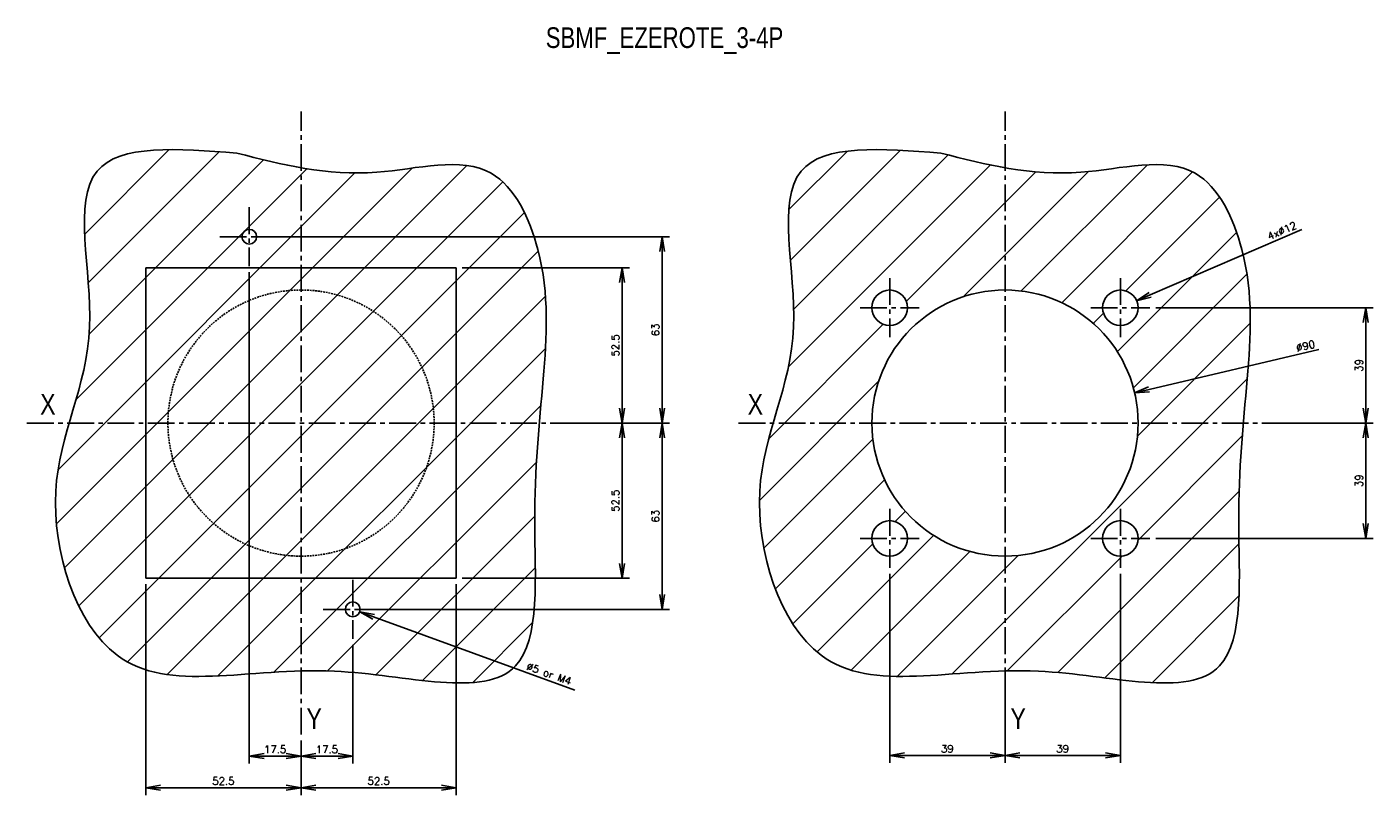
# Model space of a CAD drawing. Extents: x -741 to 1164, y -3289 to 616.
# Tile 63 of 65: x 709 to 1164, y -593 to -333. Entities that reach past the tile are written whole.
import ezdxf

# ---------------------------------------------------------------- set-up
doc = ezdxf.new("R2010")
doc.units = 0
doc.header["$LTSCALE"] = 1.21
doc.header["$MEASUREMENT"] = 0
for name, pattern in [('AXES2', [1.125, 0.75, -0.125, 0.125, -0.125]), ('CACHE', [0.375, 0.25, -0.125]), ('DASHED', [0.75, 0.5, -0.25])]:
    doc.linetypes.add(name, pattern=pattern)
doc.layers.get('0').update_dxf_attribs({"linetype": 'CONTINUOUS'})
doc.layers.get('Defpoints').update_dxf_attribs({"linetype": 'CONTINUOUS'})
for name, color, linetype in [('AXE', 80, 'AXES2'), ('COTATION1', 50, 'CONTINUOUS'), ('HACHURES1', 130, 'CONTINUOUS'), ('POINTILLE_MOYEN', 141, 'CACHE')]:
    doc.layers.add(name, color=color, linetype=linetype)
doc.styles.add('ROMANS', font='romans.shx')
doc.styles.get("Standard").update_dxf_attribs({"font": 'txt', "width": 0.8})
doc.dimstyles.new('SC_DEFAUT', dxfattribs={"dimscale": 0, "dimtxt": 2.5, "dimasz": 5, "dimexe": 2.5, "dimexo": 2, "dimgap": 1, "dimtad": 1, "dimdec": 4, "dimzin": 12, "dimdsep": 46, "dimtxsty": 'ROMANS', "dimblk1": 'OPEN', "dimblk2": 'OPEN', "dimsah": 1, "dimcen": 0, "dimadec": 0, "dimazin": 0, "dimtfac": 1, "dimtdec": 4, "dimtofl": 0, "dimtmove": 0, "dimatfit": 3, "dimldrblk": 'OPEN', "dimfxl": 0, "dimtolj": 1, "dimtzin": 12, "dimarcsym": 0})

# ---------------------------------------------------------------- blocks, each defined once
blk = doc.blocks.new('_OPEN')
at = {"color": 0, "linetype": 'ByBlock'}
for p, q in [((-1, 0.167), (0, 0)), ((0, 0), (-1, -0.167)), ((0, 0), (-1, 0))]:
    blk.add_line(p, q, dxfattribs=at)
blk = doc.blocks.new('*D1')
at = {"layer": 'COTATION1', "color": 0, "lineweight": -2}
blk.add_line((1139.77, -401.51), (1088.52, -423.66), dxfattribs=at)
at = {"layer": 'Defpoints', "color": 0}
for p in [(1083.93, -425.64), (1072.92, -430.4)]:
    blk.add_point(p, dxfattribs=at)
at = {"layer": 'COTATION1', "color": 0, "lineweight": -2, "xscale": 5, "yscale": 5, "zscale": 5, "rotation": 203.3716778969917}
blk.add_blockref('_OPEN', (1083.93, -425.64), dxfattribs=at)
at = {"layer": 'COTATION1', "color": 0, "insert": (1133.04, -401.97), "char_height": 2.5, "attachment_point": 5, "rotation": 23.3717, "style": 'ROMANS'}
blk.add_mtext('\\A1;4x∅12', dxfattribs=at)
blk = doc.blocks.new('*D2')
at = {"layer": 'COTATION1', "color": 0, "lineweight": -2}
blk.add_line((1145.58, -442.18), (1088.11, -455.63), dxfattribs=at)
at = {"layer": 'Defpoints', "color": 0}
for p in [(1083.24, -456.77), (995.61, -477.27)]:
    blk.add_point(p, dxfattribs=at)
at = {"layer": 'COTATION1', "color": 0, "lineweight": -2, "xscale": 5, "yscale": 5, "zscale": 5, "rotation": 193.1683526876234}
blk.add_blockref('_OPEN', (1083.24, -456.77), dxfattribs=at)
at = {"layer": 'COTATION1', "color": 0, "insert": (1141.02, -440.94), "char_height": 2.5, "attachment_point": 5, "rotation": 13.1684, "style": 'ROMANS'}
blk.add_mtext('\\A1;∅90', dxfattribs=at)
blk = doc.blocks.new('*D147')
at = {"layer": 'COTATION1', "color": 0, "lineweight": -2}
for p, q in [((785.9, -404.02), (925.99, -404.02)), ((923.49, -409.02), (923.49, -462.02)), ((892.72, -467.02), (925.99, -467.02))]:
    blk.add_line(p, q, dxfattribs=at)
at = {"layer": 'Defpoints', "color": 0}
for p in [(783.9, -404.02), (890.72, -467.02), (923.49, -467.02)]:
    blk.add_point(p, dxfattribs=at)
at = {"layer": 'COTATION1', "color": 0, "lineweight": -2, "xscale": 5, "yscale": 5, "zscale": 5}
for p, rotation in [((923.49, -404.02), 90), ((923.49, -467.02), 270)]:
    blk.add_blockref('_OPEN', p, dxfattribs=dict(at, rotation=rotation))
at = {"layer": 'COTATION1', "color": 0, "insert": (921.24, -435.52), "char_height": 2.5, "attachment_point": 5, "rotation": 90, "style": 'ROMANS'}
blk.add_mtext('\\A1;63', dxfattribs=at)
blk = doc.blocks.new('*D143')
at = {"layer": 'COTATION1', "color": 0, "lineweight": -2}
for p, q in [((855.9, -414.52), (912.45, -414.52)), ((909.95, -419.52), (909.95, -462.02)), ((892.72, -467.02), (912.45, -467.02))]:
    blk.add_line(p, q, dxfattribs=at)
at = {"layer": 'Defpoints', "color": 0}
for p in [(853.9, -414.52), (890.72, -467.02), (909.95, -467.02)]:
    blk.add_point(p, dxfattribs=at)
at = {"layer": 'COTATION1', "color": 0, "lineweight": -2, "xscale": 5, "yscale": 5, "zscale": 5}
for p, rotation in [((909.95, -414.52), 90), ((909.95, -467.02), 270)]:
    blk.add_blockref('_OPEN', p, dxfattribs=dict(at, rotation=rotation))
at = {"layer": 'COTATION1', "color": 0, "insert": (907.7, -440.77), "char_height": 2.5, "attachment_point": 5, "rotation": 90, "style": 'ROMANS'}
blk.add_mtext('\\A1;52.5', dxfattribs=at)
blk = doc.blocks.new('*D148')
at = {"layer": 'COTATION1', "color": 0, "lineweight": -2}
for p, q in [((892.72, -467.02), (912.45, -467.02)), ((909.95, -514.52), (909.95, -472.02)), ((855.9, -519.52), (912.45, -519.52))]:
    blk.add_line(p, q, dxfattribs=at)
at = {"layer": 'Defpoints', "color": 0}
for p in [(890.72, -467.02), (909.95, -467.02), (853.9, -519.52)]:
    blk.add_point(p, dxfattribs=at)
at = {"layer": 'COTATION1', "color": 0, "lineweight": -2, "xscale": 5, "yscale": 5, "zscale": 5}
for p, rotation in [((909.95, -467.02), 90), ((909.95, -519.52), 270)]:
    blk.add_blockref('_OPEN', p, dxfattribs=dict(at, rotation=rotation))
at = {"layer": 'COTATION1', "color": 0, "insert": (907.7, -493.27), "char_height": 2.5, "attachment_point": 5, "rotation": 90, "style": 'ROMANS'}
blk.add_mtext('\\A1;52.5', dxfattribs=at)
blk = doc.blocks.new('*D146')
at = {"layer": 'COTATION1', "color": 0, "lineweight": -2}
for p, q in [((892.72, -467.02), (925.99, -467.02)), ((923.49, -525.02), (923.49, -472.02)), ((820.9, -530.02), (925.99, -530.02))]:
    blk.add_line(p, q, dxfattribs=at)
at = {"layer": 'Defpoints', "color": 0}
for p in [(890.72, -467.02), (923.49, -467.02), (818.9, -530.02)]:
    blk.add_point(p, dxfattribs=at)
at = {"layer": 'COTATION1', "color": 0, "lineweight": -2, "xscale": 5, "yscale": 5, "zscale": 5}
for p, rotation in [((923.49, -467.02), 90), ((923.49, -530.02), 270)]:
    blk.add_blockref('_OPEN', p, dxfattribs=dict(at, rotation=rotation))
at = {"layer": 'COTATION1', "color": 0, "insert": (921.24, -498.52), "char_height": 2.5, "attachment_point": 5, "rotation": 90, "style": 'ROMANS'}
blk.add_mtext('\\A1;63', dxfattribs=at)
blk = doc.blocks.new('*D141')
at = {"layer": 'COTATION1', "color": 0, "lineweight": -2}
for p, q in [((853.9, -521.52), (853.9, -592.81)), ((801.4, -574.36), (801.4, -592.81)), ((806.4, -590.31), (848.9, -590.31))]:
    blk.add_line(p, q, dxfattribs=at)
at = {"layer": 'Defpoints', "color": 0}
for p in [(853.9, -519.52), (801.4, -572.36), (853.9, -590.31)]:
    blk.add_point(p, dxfattribs=at)
at = {"layer": 'COTATION1', "color": 0, "lineweight": -2, "xscale": 5, "yscale": 5, "zscale": 5, "rotation": 180}
blk.add_blockref('_OPEN', (801.4, -590.31), dxfattribs=at)
at = {"layer": 'COTATION1', "color": 0, "lineweight": -2, "xscale": 5, "yscale": 5, "zscale": 5}
blk.add_blockref('_OPEN', (853.9, -590.31), dxfattribs=at)
at = {"layer": 'COTATION1', "color": 0, "insert": (827.65, -588.06), "char_height": 2.5, "attachment_point": 5, "style": 'ROMANS'}
blk.add_mtext('\\A1;52.5', dxfattribs=at)
blk = doc.blocks.new('*D144')
at = {"layer": 'COTATION1', "color": 0, "lineweight": -2}
blk.add_line((893.92, -557.35), (825.94, -532.59), dxfattribs=at)
at = {"layer": 'Defpoints', "color": 0}
for p in [(816.55, -529.16), (821.24, -530.88)]:
    blk.add_point(p, dxfattribs=at)
at = {"layer": 'COTATION1', "color": 0, "lineweight": -2, "xscale": 5, "yscale": 5, "zscale": 5, "rotation": 159.9847678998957}
blk.add_blockref('_OPEN', (821.24, -530.88), dxfattribs=at)
at = {"layer": 'COTATION1', "color": 0, "insert": (885.24, -551.8), "char_height": 2.5, "attachment_point": 5, "rotation": 339.9848, "style": 'ROMANS'}
blk.add_mtext('\\A1;∅5 or M4', dxfattribs=at)
blk = doc.blocks.new('*D140')
at = {"layer": 'COTATION1', "color": 0, "lineweight": -2}
for p, q in [((818.9, -542.02), (818.9, -582.1)), ((801.4, -574.36), (801.4, -582.1)), ((806.4, -579.6), (813.9, -579.6))]:
    blk.add_line(p, q, dxfattribs=at)
at = {"layer": 'Defpoints', "color": 0}
for p in [(818.9, -540.02), (801.4, -572.36), (818.9, -579.6)]:
    blk.add_point(p, dxfattribs=at)
at = {"layer": 'COTATION1', "color": 0, "lineweight": -2, "xscale": 5, "yscale": 5, "zscale": 5, "rotation": 180}
blk.add_blockref('_OPEN', (801.4, -579.6), dxfattribs=at)
at = {"layer": 'COTATION1', "color": 0, "lineweight": -2, "xscale": 5, "yscale": 5, "zscale": 5}
blk.add_blockref('_OPEN', (818.9, -579.6), dxfattribs=at)
at = {"layer": 'COTATION1', "color": 0, "insert": (810.15, -577.35), "char_height": 2.5, "attachment_point": 5, "style": 'ROMANS'}
blk.add_mtext('\\A1;17.5', dxfattribs=at)
blk = doc.blocks.new('*D142')
at = {"layer": 'COTATION1', "color": 0, "lineweight": -2}
for p, q in [((783.9, -416.02), (783.9, -582.1)), ((801.4, -574.36), (801.4, -582.1)), ((788.9, -579.6), (796.4, -579.6))]:
    blk.add_line(p, q, dxfattribs=at)
at = {"layer": 'Defpoints', "color": 0}
for p in [(783.9, -414.02), (801.4, -572.36), (801.4, -579.6)]:
    blk.add_point(p, dxfattribs=at)
at = {"layer": 'COTATION1', "color": 0, "lineweight": -2, "xscale": 5, "yscale": 5, "zscale": 5, "rotation": 180}
blk.add_blockref('_OPEN', (783.9, -579.6), dxfattribs=at)
at = {"layer": 'COTATION1', "color": 0, "lineweight": -2, "xscale": 5, "yscale": 5, "zscale": 5}
blk.add_blockref('_OPEN', (801.4, -579.6), dxfattribs=at)
at = {"layer": 'COTATION1', "color": 0, "insert": (792.65, -577.35), "char_height": 2.5, "attachment_point": 5, "style": 'ROMANS'}
blk.add_mtext('\\A1;17.5', dxfattribs=at)
blk = doc.blocks.new('*D145')
at = {"layer": 'COTATION1', "color": 0, "lineweight": -2}
for p, q in [((748.9, -521.52), (748.9, -592.81)), ((801.4, -574.36), (801.4, -592.81)), ((796.4, -590.31), (753.9, -590.31))]:
    blk.add_line(p, q, dxfattribs=at)
at = {"layer": 'Defpoints', "color": 0}
for p in [(748.9, -519.52), (801.4, -572.36), (748.9, -590.31)]:
    blk.add_point(p, dxfattribs=at)
at = {"layer": 'COTATION1', "color": 0, "lineweight": -2, "xscale": 5, "yscale": 5, "zscale": 5, "rotation": 180}
blk.add_blockref('_OPEN', (748.9, -590.31), dxfattribs=at)
at = {"layer": 'COTATION1', "color": 0, "lineweight": -2, "xscale": 5, "yscale": 5, "zscale": 5}
blk.add_blockref('_OPEN', (801.4, -590.31), dxfattribs=at)
at = {"layer": 'COTATION1', "color": 0, "insert": (775.15, -588.06), "char_height": 2.5, "attachment_point": 5, "style": 'ROMANS'}
blk.add_mtext('\\A1;52.5', dxfattribs=at)
blk = doc.blocks.new('*D151')
at = {"layer": 'COTATION1', "color": 0, "lineweight": -2}
for p, q in [((1000.42, -518.02), (1000.42, -581.88)), ((1039.42, -558.36), (1039.42, -581.88)), ((1034.42, -579.38), (1005.42, -579.38))]:
    blk.add_line(p, q, dxfattribs=at)
at = {"layer": 'Defpoints', "color": 0}
for p in [(1000.42, -516.02), (1039.42, -556.36), (1000.42, -579.38)]:
    blk.add_point(p, dxfattribs=at)
at = {"layer": 'COTATION1', "color": 0, "lineweight": -2, "xscale": 5, "yscale": 5, "zscale": 5, "rotation": 180}
blk.add_blockref('_OPEN', (1000.42, -579.38), dxfattribs=at)
at = {"layer": 'COTATION1', "color": 0, "lineweight": -2, "xscale": 5, "yscale": 5, "zscale": 5}
blk.add_blockref('_OPEN', (1039.42, -579.38), dxfattribs=at)
at = {"layer": 'COTATION1', "color": 0, "insert": (1019.92, -577.13), "char_height": 2.5, "attachment_point": 5, "style": 'ROMANS'}
blk.add_mtext('\\A1;39', dxfattribs=at)
blk = doc.blocks.new('*D149')
at = {"layer": 'COTATION1', "color": 0, "lineweight": -2}
for p, q in [((1078.42, -518.02), (1078.42, -581.88)), ((1039.42, -556.36), (1039.42, -581.88)), ((1044.42, -579.38), (1073.42, -579.38))]:
    blk.add_line(p, q, dxfattribs=at)
at = {"layer": 'Defpoints', "color": 0}
for p in [(1078.42, -516.02), (1039.42, -554.36), (1078.42, -579.38)]:
    blk.add_point(p, dxfattribs=at)
at = {"layer": 'COTATION1', "color": 0, "lineweight": -2, "xscale": 5, "yscale": 5, "zscale": 5, "rotation": 180}
blk.add_blockref('_OPEN', (1039.42, -579.38), dxfattribs=at)
at = {"layer": 'COTATION1', "color": 0, "lineweight": -2, "xscale": 5, "yscale": 5, "zscale": 5}
blk.add_blockref('_OPEN', (1078.42, -579.38), dxfattribs=at)
at = {"layer": 'COTATION1', "color": 0, "insert": (1058.92, -577.13), "char_height": 2.5, "attachment_point": 5, "style": 'ROMANS'}
blk.add_mtext('\\A1;39', dxfattribs=at)
blk = doc.blocks.new('*D150')
at = {"layer": 'COTATION1', "color": 0, "lineweight": -2}
for p, q in [((1090.42, -428.02), (1163.86, -428.02)), ((1161.36, -433.02), (1161.36, -462.02)), ((1135.45, -467.02), (1163.86, -467.02))]:
    blk.add_line(p, q, dxfattribs=at)
at = {"layer": 'Defpoints', "color": 0}
for p in [(1088.42, -428.02), (1133.45, -467.02), (1161.36, -467.02)]:
    blk.add_point(p, dxfattribs=at)
at = {"layer": 'COTATION1', "color": 0, "lineweight": -2, "xscale": 5, "yscale": 5, "zscale": 5}
for p, rotation in [((1161.36, -428.02), 90), ((1161.36, -467.02), 270)]:
    blk.add_blockref('_OPEN', p, dxfattribs=dict(at, rotation=rotation))
at = {"layer": 'COTATION1', "color": 0, "insert": (1159.11, -447.52), "char_height": 2.5, "attachment_point": 5, "rotation": 90, "style": 'ROMANS'}
blk.add_mtext('\\A1;39', dxfattribs=at)
blk = doc.blocks.new('*D152')
at = {"layer": 'COTATION1', "color": 0, "lineweight": -2}
for p, q in [((1137.45, -467.02), (1163.86, -467.02)), ((1161.36, -472.02), (1161.36, -501.02)), ((1090.42, -506.02), (1163.86, -506.02))]:
    blk.add_line(p, q, dxfattribs=at)
at = {"layer": 'Defpoints', "color": 0}
for p in [(1135.45, -467.02), (1088.42, -506.02), (1161.36, -506.02)]:
    blk.add_point(p, dxfattribs=at)
at = {"layer": 'COTATION1', "color": 0, "lineweight": -2, "xscale": 5, "yscale": 5, "zscale": 5}
for p, rotation in [((1161.36, -467.02), 90), ((1161.36, -506.02), 270)]:
    blk.add_blockref('_OPEN', p, dxfattribs=dict(at, rotation=rotation))
at = {"layer": 'COTATION1', "color": 0, "insert": (1159.11, -486.52), "char_height": 2.5, "attachment_point": 5, "rotation": 90, "style": 'ROMANS'}
blk.add_mtext('\\A1;39', dxfattribs=at)

msp = doc.modelspace()

# ---------------------------------------------------------------- hatches: boundary and pattern name
at = {"layer": 'HACHURES1'}
h = msp.add_hatch(dxfattribs=at)
h.set_pattern_fill('ANSI31', color=256, scale=100, style=0)
edge = h.paths.add_edge_path()
edge.add_spline(control_points=[(779.72552, -375.7471), (759.86317, -374.18018), (718.04191, -370.88095), (737.88296, -440.56933), (709.66643, -486.77402), (735.14485, -565.75542), (805.49212, -542.09501), (884.63099, -566.95051), (878.67383, -497.47773), (883.40119, -454.14498), (886.10635, -413.45904), (867.13545, -373.29586), (822.43311, -386.60439), (794.92008, -379.60992), (779.72552, -375.7471)], knot_values=[0, 0, 0, 0, 47.683933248, 100.401087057, 157.09562461, 216.380112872, 290.024605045, 351.317344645, 400.459457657, 448.903217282, 492.642026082, 522.869763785, 561.566088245, 609.297091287, 609.297091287, 609.297091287, 609.297091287], degree=3, periodic=0)
h.paths.add_polyline_path([(853.89552, -414.52048), (853.89552, -519.52048), (748.89552, -519.52048), (748.89552, -414.52048)], flags=16)
h.paths.add_polyline_path([(781.39552, -404.02048, -1), (786.39552, -404.02048, -1)], flags=16)
h.paths.add_polyline_path([(821.39552, -530.02048, -1), (816.39552, -530.02048, -1)], flags=16)
h.paths.add_polyline_path([(853.89552, -414.52048), (748.89552, -414.52048), (748.89552, -519.52048), (853.89552, -519.52048)], flags=0)
h = msp.add_hatch(dxfattribs=at)
h.set_pattern_fill('ANSI31', color=256, scale=100, style=0)
edge = h.paths.add_edge_path()
edge.add_spline(control_points=[(1017.75404, -375.7471), (997.89169, -374.18018), (956.07043, -370.88095), (975.91148, -440.56933), (947.69495, -486.77402), (973.17337, -565.75542), (1043.52064, -542.09501), (1122.65951, -566.95051), (1116.70235, -497.47773), (1121.42971, -454.14498), (1124.13486, -413.45904), (1105.16397, -373.29586), (1060.46163, -386.60439), (1032.94859, -379.60992), (1017.75404, -375.7471)], knot_values=[0, 0, 0, 0, 47.683933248, 100.401087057, 157.09562461, 216.380112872, 290.024605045, 351.317344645, 400.459457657, 448.903217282, 492.642026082, 522.869763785, 561.566088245, 609.297091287, 609.297091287, 609.297091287, 609.297091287], degree=3, periodic=0)
h.paths.add_polyline_path([(1084.42404, -428.02048, -1), (1072.42404, -428.02048, -1)], flags=16)
h.paths.add_polyline_path([(1084.42404, -467.02048, -1), (994.42404, -467.02048, -1)], flags=16)
h.paths.add_polyline_path([(1006.42404, -428.02048, -1), (994.42404, -428.02048, -1)], flags=16)
h.paths.add_polyline_path([(1084.42404, -506.02048, -1), (1072.42404, -506.02048, -1)], flags=16)
h.paths.add_polyline_path([(1006.42404, -506.02048, -1), (994.42404, -506.02048, -1)], flags=16)

# ---------------------------------------------------------------- linework, layer by layer
for p, q in [((748.89552, -414.52048), (853.89552, -414.52048)), ((748.89552, -519.52048), (748.89552, -414.52048)), ((853.89552, -519.52048), (853.89552, -414.52048)), ((748.89552, -519.52048), (853.89552, -519.52048))]:
    msp.add_line(p, q)
for centre, radius in [((783.89552, -404.02048), 2.5), ((1039.42404, -467.02048), 45), ((1000.42404, -428.02048), 6), ((1078.42404, -428.02048), 6), ((1000.42404, -506.02048), 6), ((1078.42404, -506.02048), 6), ((818.89552, -530.02048), 2.5)]:
    msp.add_circle(centre, radius)
for points in [[(779.72552, -375.7471), (732.43204, -381.83673), (729.92405, -434.49419), (718.45896, -490.01736), (739.23943, -545.54053), (812.68765, -550.91374), (873.95421, -549.12267), (880.40332, -500.40557), (883.26959, -452.04668), (881.47818, -408.34457), (865.71368, -382.55316), (827.01901, -382.19495), (779.72552, -375.7471)], [(1017.75404, -375.7471), (970.46056, -381.83673), (967.95256, -434.49419), (956.48748, -490.01736), (977.26795, -545.54053), (1050.71617, -550.91374), (1111.98273, -549.12267), (1118.43184, -500.40557), (1121.29811, -452.04668), (1119.5067, -408.34457), (1103.74219, -382.55316), (1065.04753, -382.19495), (1017.75404, -375.7471)]]:
    msp.add_spline(points, degree=3)
at = {"layer": 'AXE', "ltscale": 10}
for p, q in [((801.39552, -572.3575), (801.39552, -361.68347)), ((1039.42404, -572.3575), (1039.42404, -361.68347)), ((783.89552, -394.02048), (783.89552, -414.02048)), ((773.89552, -404.02048), (793.89552, -404.02048)), ((1000.42404, -418.02048), (1000.42404, -438.02048)), ((1078.42404, -418.02048), (1078.42404, -438.02048)), ((990.42404, -428.02048), (1010.42404, -428.02048)), ((1068.42404, -428.02048), (1088.42404, -428.02048)), ((708.71828, -467.02048), (914.13445, -467.02048)), ((949.32315, -467.02048), (1152.16296, -467.02048)), ((1000.42404, -496.02048), (1000.42404, -516.02048)), ((1078.42404, -496.02048), (1078.42404, -516.02048)), ((990.42404, -506.02048), (1010.42404, -506.02048)), ((1068.42404, -506.02048), (1088.42404, -506.02048)), ((818.89552, -520.02048), (818.89552, -540.02048)), ((808.89552, -530.02048), (828.89552, -530.02048))]:
    msp.add_line(p, q, dxfattribs=at)
at = {"layer": 'POINTILLE_MOYEN', "linetype": 'DASHED'}
msp.add_circle((801.39552, -467.02048), 45, dxfattribs=at)

# ---------------------------------------------------------------- texts
at = {"insert": (884.1432, -333.18899), "char_height": 7, "width": 122.1555, "attachment_point": 1}
msp.add_mtext('SBMF_EZEROTE_3-4P', dxfattribs=at)
at = {"layer": 'AXE', "ltscale": 10, "char_height": 7, "width": 3.0661, "attachment_point": 1}
for s, insert in [('{\\fArial|b0|i0|c0|p34;X}', (713.19274, -457.15249)), ('{\\fArial|b0|i0|c0|p34;X}', (952.40001, -457.15249)), ('{\\fArial|b0|i0|c0|p34;Y}', (803.24775, -563.45544)), ('{\\fArial|b0|i0|c0|p34;Y}', (1041.27627, -563.45544))]:
    msp.add_mtext(s, dxfattribs=dict(at, insert=insert))

# ---------------------------------------------------------------- dimensions: what is measured, and where the dimension line sits
at = {"layer": 'COTATION1'}
for p1, p2, text, picture, middle in [((1072.91634, -430.40065), (1083.93175, -425.64032), '4x<>', '*D1', (1133.93156, -404.0328)), ((816.54652, -529.16481), (821.24453, -530.87616), '<> or M4', '*D144', (884.47488, -553.90916))]:
    dim = msp.add_diameter_dim_2p(p1=p1, p2=p2, text=text, dimstyle='SC_DEFAUT', override={"dimscale": 1}, dxfattribs=at)
    dim.commit()
    dim.dimension.update_dxf_attribs({"geometry": picture, "text_midpoint": middle, "dimtype": 163})
for base, p1, p2, override, picture, middle in [((923.48687, -467.02048), (783.89552, -404.02048), (890.72419, -467.02048), {"dimscale": 1}, '*D147', (921.23687, -435.52048)), ((909.95202, -467.02048), (853.89552, -414.52048), (890.72419, -467.02048), {"dimscale": 1, "dimdec": 1}, '*D143', (907.70202, -440.77048)), ((1161.36467, -467.02048), (1088.42404, -428.02048), (1133.44595, -467.02048), {"dimscale": 1, "dimdec": 1}, '*D150', (1159.11467, -447.52048)), ((923.48687, -467.02048), (818.89552, -530.02048), (890.72419, -467.02048), {"dimscale": 1}, '*D146', (921.23687, -498.52048)), ((909.95202, -467.02048), (853.89552, -519.52048), (890.72419, -467.02048), {"dimscale": 1}, '*D148', (907.70202, -493.27048)), ((1161.36467, -506.02048), (1135.44595, -467.02048), (1088.42404, -506.02048), {"dimscale": 1}, '*D152', (1159.11467, -486.52048))]:
    dim = msp.add_linear_dim(base=base, p1=p1, p2=p2, angle=90, dimstyle='SC_DEFAUT', override=override, dxfattribs=at)
    dim.commit()
    dim.dimension.update_dxf_attribs({"geometry": picture, "text_midpoint": middle})
for base, p1, p2, override, picture, middle in [((801.39552, -579.60393), (783.89552, -414.02048), (801.39552, -572.3575), {"dimscale": 1, "dimdec": 1}, '*D142', (792.64552, -577.35393)), ((1000.42404, -579.37866), (1039.42404, -556.35524), (1000.42404, -516.02048), {"dimscale": 1}, '*D151', (1019.92404, -577.12866)), ((1078.42404, -579.37866), (1039.42404, -554.35524), (1078.42404, -516.02048), {"dimscale": 1, "dimdec": 1}, '*D149', (1058.92404, -577.12866)), ((748.89552, -590.31342), (801.39552, -572.3575), (748.89552, -519.52048), {"dimscale": 1}, '*D145', (775.14552, -588.06342)), ((853.89552, -590.31342), (801.39552, -572.3575), (853.89552, -519.52048), {"dimscale": 1, "dimdec": 1}, '*D141', (827.64552, -588.06342)), ((818.89552, -579.60393), (801.39552, -572.3575), (818.89552, -540.02048), {"dimscale": 1, "dimdec": 1}, '*D140', (810.14552, -577.35393))]:
    dim = msp.add_linear_dim(base=base, p1=p1, p2=p2, dimstyle='SC_DEFAUT', override=override, dxfattribs=at)
    dim.commit()
    dim.dimension.update_dxf_attribs({"geometry": picture, "text_midpoint": middle})
dim = msp.add_diameter_dim_2p(p1=(995.60732, -477.27207), p2=(1083.24076, -456.76889), dimstyle='SC_DEFAUT', override={"dimscale": 1}, dxfattribs=at)
dim.commit()
dim.dimension.update_dxf_attribs({"geometry": '*D2', "text_midpoint": (1141.53438, -443.13022), "dimtype": 163})

doc.saveas('drawing.dxf')
